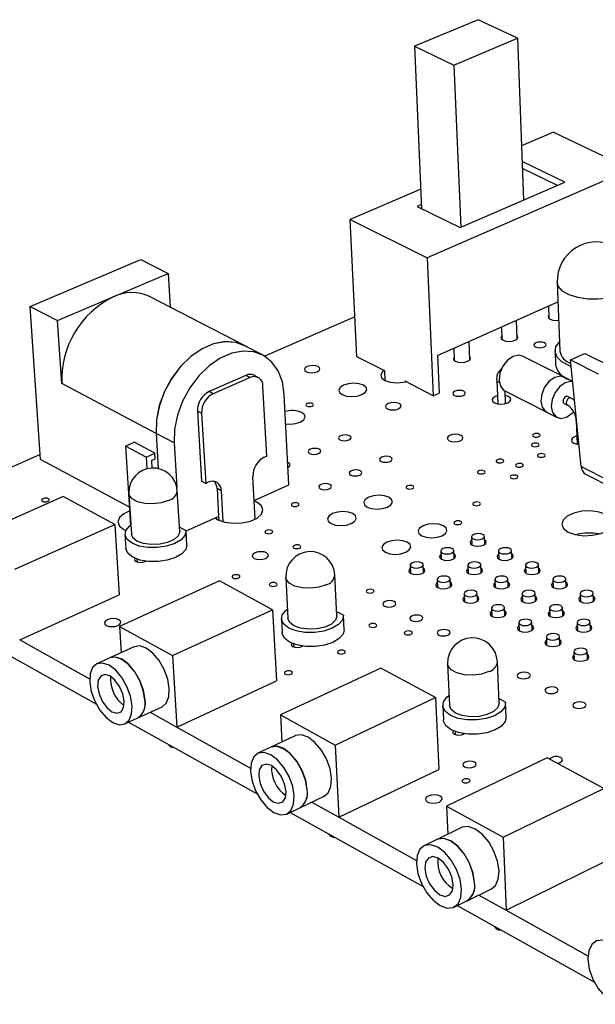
# Model space of a CAD drawing. Extents: x 0 to 200, y 0 to 149.
# Tile 2 of 10: x 70 to 101, y 98 to 149. Entities that reach past the tile are written whole.
import ezdxf

# ---------------------------------------------------------------- set-up
doc = ezdxf.new("R2010")
doc.units = 0
doc.layers.get('0').update_dxf_attribs({"linetype": 'CONTINUOUS'})

msp = doc.modelspace()

# ---------------------------------------------------------------- linework, layer by layer
at = {"color": 7, "linetype": 'CONTINUOUS'}
for p, q in [((94.392, 149.456), (91.051, 148.061)), ((96.463, 148.476), (94.392, 149.456)), ((91.051, 148.061), (93.121, 147.071)), ((91.051, 148.061), (91.426, 139.527)), ((93.121, 147.071), (96.463, 148.476)), ((96.463, 148.476), (96.786, 139.969)), ((93.121, 147.071), (93.477, 138.532)), ((98.362, 143.542), (96.678, 142.819)), ((98.362, 143.542), (102.417, 141.594)), ((98.957, 140.912), (96.709, 142.001)), ((102.417, 141.594), (91.722, 136.935)), ((98.571, 140.744), (96.722, 141.641)), ((93.458, 138.524), (98.957, 140.912)), ((91.381, 140.543), (87.676, 138.951)), ((91.417, 139.741), (91.19, 139.643)), ((91.19, 139.643), (93.458, 138.524)), ((87.676, 138.951), (91.722, 136.935)), ((88.022, 131.743), (87.676, 138.951)), ((70.863, 134.386), (76.666, 136.856)), ((76.666, 136.856), (78.102, 136.119)), ((91.722, 136.935), (92.039, 129.691)), ((75.213, 134.884), (78.102, 136.119)), ((78.102, 136.119), (78.206, 134.346)), ((98.552, 135.65), (98.683, 132.034)), ((72.297, 133.637), (75.213, 134.884)), ((82.111, 132.333), (77.135, 134.898)), ((92.261, 131.808), (98.589, 134.619)), ((71.401, 126.345), (70.863, 134.386)), ((70.863, 134.386), (72.297, 133.637)), ((98.09, 134.397), (98.114, 133.76)), ((72.513, 130.324), (72.297, 133.637)), ((87.922, 133.835), (83.187, 131.762)), ((96.448, 132.686), (96.411, 133.651)), ((95.613, 133.297), (95.638, 132.656)), ((93.956, 131.576), (93.916, 132.543)), ((83.059, 131.835), (82.107, 132.325)), ((93.116, 132.188), (93.143, 131.544)), ((98.437, 132.025), (98.463, 131.305)), ((89.488, 130.994), (88.022, 131.743)), ((92.261, 131.808), (92.347, 129.828)), ((98.96, 130.647), (96.726, 131.771)), ((99.25, 131.578), (100, 131.915)), ((99.25, 131.578), (100.709, 130.847)), ((99.806, 125.973), (99.25, 131.578)), ((100, 131.915), (101.458, 131.186)), ((89.512, 130.481), (89.488, 130.994)), ((82.19, 130.758), (80.255, 129.909)), ((82.408, 130.645), (80.472, 129.795)), ((82.408, 130.645), (82.19, 130.758)), ((82.835, 130.651), (82.617, 130.764)), ((92.039, 129.691), (90.559, 130.447)), ((90.559, 130.447), (90.561, 130.417)), ((95.375, 130.486), (95.423, 129.266)), ((99.363, 130.444), (98.879, 130.688)), ((77.469, 127.704), (72.513, 130.324)), ((80.472, 129.795), (80.255, 129.909)), ((83.287, 126.516), (83.09, 130.189)), ((95.801, 129.94), (98.031, 128.809)), ((95.833, 129.282), (95.807, 129.937)), ((84.452, 125.009), (84.204, 129.755)), ((92.039, 129.691), (92.347, 129.828)), ((99.271, 129.567), (99.1, 129.654)), ((79.65, 128.884), (79.862, 125.2)), ((79.867, 128.77), (79.65, 128.884)), ((98.914, 129.286), (99.085, 129.199)), ((79.867, 128.77), (80.078, 125.084)), ((97.95, 128.85), (98.541, 128.551)), ((99.549, 128.372), (99.593, 127.144)), ((77.469, 127.704), (77.58, 125.862)), ((78.423, 127.206), (77.475, 127.707)), ((77.475, 127.707), (77.586, 125.861)), ((75.869, 127.042), (76.323, 127.242)), ((76.946, 126.469), (75.869, 127.042)), ((75.869, 127.042), (76.127, 122.874)), ((77.4, 126.67), (76.323, 127.242)), ((78.423, 127.206), (78.56, 124.887)), ((71.384, 126.594), (60.992, 122.044)), ((76.067, 123.838), (71.401, 126.345)), ((76.946, 126.469), (77.4, 126.67)), ((76.946, 126.469), (76.984, 125.847)), ((77.224, 126.289), (77.418, 126.375)), ((77.224, 126.289), (77.248, 125.888)), ((77.418, 126.375), (77.4, 126.67)), ((83.159, 126.459), (83.287, 126.516)), ((84.442, 126.162), (84.391, 126.183)), ((99.806, 125.973), (101.256, 125.233)), ((82.681, 123.205), (82.559, 125.442)), ((100.043, 125.57), (101.492, 124.829)), ((80.078, 125.084), (79.862, 125.2)), ((80.078, 125.084), (80.207, 125.142)), ((80.676, 124.811), (80.759, 123.35)), ((80.892, 124.696), (80.676, 124.811)), ((82.628, 124.189), (84.452, 125.009)), ((72.589, 124.386), (67.344, 122.067)), ((75.299, 122.923), (72.589, 124.386)), ((76.044, 124.548), (76.176, 122.412)), ((78.712, 122.56), (78.586, 124.696)), ((80.892, 124.696), (80.984, 123.069)), ((82.772, 124.094), (82.629, 124.158)), ((79.05, 122.582), (80.759, 123.35)), ((80.759, 123.35), (80.77, 123.15)), ((70.05, 120.581), (75.299, 122.923)), ((75.299, 122.923), (75.531, 119.224)), ((79.05, 122.585), (78.7, 122.773)), ((75.838, 122.391), (75.884, 121.657)), ((79.093, 121.851), (79.05, 122.585)), ((94.048, 122.265), (94.065, 121.849)), ((94.738, 121.876), (94.721, 122.292)), ((92.44, 121.523), (92.458, 121.106)), ((93.132, 121.135), (93.115, 121.552)), ((95.465, 121.525), (95.482, 121.107)), ((96.156, 121.134), (96.14, 121.551)), ((76.468, 121.103), (76.478, 120.948)), ((76.9, 120.973), (76.899, 120.999)), ((90.823, 120.778), (90.842, 120.36)), ((91.519, 120.39), (91.5, 120.808)), ((93.856, 120.779), (93.874, 120.361)), ((94.55, 120.389), (94.533, 120.807)), ((96.889, 120.781), (96.905, 120.362)), ((97.582, 120.388), (97.566, 120.806)), ((84.287, 120.141), (84.401, 117.983)), ((86.973, 118.113), (86.865, 120.271)), ((80.803, 119.952), (75.545, 117.561)), ((83.598, 118.443), (80.803, 119.952)), ((92.239, 120.03), (92.258, 119.611)), ((92.936, 119.64), (92.918, 120.059)), ((95.28, 120.032), (95.297, 119.612)), ((95.975, 119.639), (95.958, 120.058)), ((98.321, 120.033), (98.337, 119.613)), ((99.014, 119.638), (98.999, 120.057)), ((70.306, 116.862), (75.531, 119.224)), ((93.663, 119.279), (93.681, 118.858)), ((94.36, 118.886), (94.343, 119.307)), ((96.711, 119.28), (96.728, 118.859)), ((97.408, 118.885), (97.391, 119.306)), ((99.76, 119.281), (99.775, 118.86)), ((100.455, 118.884), (100.44, 119.305)), ((95.094, 118.523), (95.111, 118.101)), ((95.792, 118.129), (95.775, 118.55)), ((98.15, 118.524), (98.166, 118.103)), ((98.847, 118.127), (98.832, 118.549)), ((78.335, 116.027), (83.598, 118.443)), ((83.598, 118.443), (83.799, 114.706)), ((87.315, 118.15), (86.962, 118.339)), ((87.353, 117.388), (87.316, 118.13)), ((75.545, 117.561), (75.632, 116.177)), ((75.545, 117.561), (78.335, 116.027)), ((84.058, 117.964), (84.097, 117.223)), ((96.532, 117.764), (96.548, 117.341)), ((97.232, 117.367), (97.215, 117.79)), ((99.596, 117.765), (99.612, 117.342)), ((100.295, 117.366), (100.28, 117.789)), ((67.795, 117.126), (74.335, 113.474)), ((97.978, 117), (97.994, 116.576)), ((98.678, 116.601), (98.663, 117.026)), ((70.307, 116.862), (73.982, 114.817)), ((76.323, 116.493), (75.046, 115.91)), ((84.698, 116.641), (84.706, 116.485)), ((85.135, 116.508), (85.133, 116.532)), ((78.335, 116.027), (78.56, 112.269)), ((99.431, 116.233), (99.446, 115.808)), ((100.133, 115.832), (100.118, 116.257)), ((75.04, 115.907), (74.365, 115.599)), ((92.787, 115.597), (92.882, 113.416)), ((95.492, 113.526), (95.404, 115.706)), ((89.276, 115.378), (84.005, 112.912)), ((92.16, 113.822), (89.276, 115.378)), ((78.56, 112.269), (83.799, 114.706)), ((86.885, 111.329), (92.16, 113.822)), ((92.16, 113.822), (92.327, 110.045)), ((92.534, 113.4), (92.567, 112.651)), ((95.837, 113.577), (95.483, 113.767)), ((95.87, 112.791), (95.84, 113.54)), ((76.514, 112.754), (77.787, 113.343)), ((77.156, 113.051), (78.56, 112.269)), ((84.005, 112.912), (86.885, 111.329)), ((84.005, 112.912), (84.082, 111.486)), ((75.834, 112.44), (76.507, 112.751)), ((76.027, 112.529), (82.783, 108.756)), ((78.561, 112.27), (82.432, 110.116)), ((84.785, 111.817), (83.505, 111.215)), ((93.184, 112.04), (93.191, 111.883)), ((93.626, 111.902), (93.625, 111.926)), ((86.885, 111.329), (87.077, 107.532)), ((83.499, 111.212), (82.823, 110.894)), ((98.019, 110.659), (92.738, 108.113)), ((100.996, 109.052), (98.019, 110.659)), ((87.077, 107.532), (92.327, 110.045)), ((95.711, 106.478), (100.996, 109.052)), ((85.025, 108.024), (86.302, 108.633)), ((85.653, 108.324), (87.077, 107.532)), ((84.344, 107.7), (85.018, 108.021)), ((84.522, 107.785), (91.503, 103.886)), ((92.738, 108.113), (92.802, 106.642)), ((92.738, 108.113), (95.711, 106.478)), ((87.077, 107.532), (91.154, 105.264)), ((93.519, 106.989), (92.236, 106.368)), ((92.229, 106.364), (91.552, 106.036)), ((95.711, 106.478), (95.867, 102.641)), ((95.867, 102.641), (101.128, 105.236)), ((93.812, 103.143), (95.092, 103.771)), ((93.13, 102.808), (93.806, 103.14)), ((94.425, 103.444), (95.867, 102.641)), ((93.292, 102.887), (100.509, 98.857)), ((95.868, 102.642), (100.162, 100.253))]:
    msp.add_line(p, q, dxfattribs=at)
at = {"color": 8, "linetype": 'CONTINUOUS'}
for points in [[(102.658, 135.78), (102.635, 135.621), (102.476, 135.367), (102.178, 135.139), (101.762, 134.954), (101.26, 134.826), (100.709, 134.763), (100.15, 134.772), (99.625, 134.852), (99.173, 134.996), (98.829, 135.193), (98.616, 135.429), (98.552, 135.65)], [(95.375, 130.486), (95.386, 130.457), (95.426, 130.425), (95.49, 130.404), (95.515, 130.4)], [(98.914, 130.654), (98.72, 130.717), (98.424, 130.654), (98.132, 130.452), (97.889, 130.143), (97.733, 129.773), (97.687, 129.4), (97.759, 129.08), (97.937, 128.862), (97.996, 128.843)], [(99.271, 129.567), (99.231, 129.577), (99.172, 129.565), (99.114, 129.524), (99.065, 129.462), (99.034, 129.388), (99.025, 129.314), (99.039, 129.25), (99.074, 129.206), (99.084, 129.2)], [(99.573, 128.329), (99.561, 128.342), (99.549, 128.372)], [(78.13, 124.188), (77.746, 124.065), (77.31, 124.009), (76.875, 124.028), (76.493, 124.119), (76.21, 124.27), (76.062, 124.464), (76.044, 124.548)], [(86.416, 119.758), (86.03, 119.632), (85.589, 119.574), (85.146, 119.594), (84.756, 119.687), (84.464, 119.843), (84.308, 120.043), (84.287, 120.141)], [(94.962, 115.19), (94.574, 115.059), (94.128, 115), (93.677, 115.02), (93.278, 115.117), (92.977, 115.278), (92.812, 115.484), (92.787, 115.597)]]:
    msp.add_lwpolyline(points, dxfattribs=at)
at = {"color": 7, "linetype": 'CONTINUOUS'}
for points in [[(98.107, 133.933), (98.071, 133.86), (98.095, 133.781), (98.183, 133.713), (98.321, 133.668), (98.489, 133.652), (98.624, 133.662)], [(82.261, 132.246), (82.175, 132.298), (81.664, 132.493), (81.095, 132.536), (80.494, 132.423), (79.886, 132.158), (79.299, 131.754), (78.758, 131.228), (78.289, 130.602), (77.91, 129.905), (77.641, 129.168), (77.491, 128.423), (77.469, 127.704)], [(82.107, 132.325), (81.663, 132.485), (81.096, 132.528), (80.496, 132.416), (79.889, 132.152), (79.303, 131.749), (78.763, 131.224), (78.294, 130.6), (77.916, 129.904), (77.647, 129.168), (77.498, 128.425), (77.475, 127.707)], [(95.631, 132.831), (95.595, 132.759), (95.619, 132.678), (95.706, 132.61), (95.845, 132.565), (96.013, 132.549), (96.185, 132.565), (96.336, 132.61), (96.441, 132.678), (96.484, 132.759), (96.461, 132.839), (96.441, 132.86)], [(97.885, 132.47), (97.784, 132.503), (97.661, 132.514), (97.536, 132.503), (97.427, 132.47), (97.351, 132.42), (97.319, 132.361), (97.336, 132.303), (97.401, 132.253), (97.502, 132.22), (97.624, 132.208), (97.75, 132.22), (97.859, 132.253), (97.935, 132.303), (97.967, 132.361), (97.949, 132.42), (97.885, 132.47)], [(99.285, 131.224), (99.158, 131.274), (98.787, 131.477), (98.543, 131.721), (98.44, 131.989), (98.484, 132.264), (98.665, 132.519)], [(84.204, 129.755), (84.106, 130.414), (83.886, 130.99), (83.555, 131.459), (83.125, 131.799), (82.615, 131.994), (82.048, 132.037), (81.448, 131.923), (80.841, 131.659), (80.254, 131.255), (79.714, 130.728), (79.245, 130.103), (78.866, 129.406), (78.596, 128.669), (78.447, 127.925), (78.423, 127.206)], [(93.136, 131.72), (93.1, 131.648), (93.122, 131.567), (93.21, 131.499), (93.349, 131.453), (93.517, 131.437), (93.691, 131.453), (93.842, 131.499), (93.948, 131.567), (93.992, 131.648), (93.969, 131.729), (93.949, 131.752)], [(96.726, 131.771), (96.527, 131.821), (96.23, 131.759), (95.938, 131.558), (95.696, 131.25), (95.541, 130.882), (95.496, 130.51), (95.568, 130.19), (95.746, 129.972), (95.801, 129.94)], [(85.988, 131.226), (85.863, 131.268), (85.709, 131.283), (85.552, 131.268), (85.413, 131.226), (85.314, 131.164), (85.271, 131.09), (85.29, 131.016), (85.368, 130.953), (85.493, 130.911), (85.647, 130.897), (85.805, 130.911), (85.943, 130.953), (86.042, 131.016), (86.085, 131.09), (86.066, 131.164), (85.988, 131.226)], [(89.45, 131.014), (89.374, 130.952), (89.282, 130.789), (89.325, 130.626), (89.499, 130.488), (89.776, 130.395), (90.115, 130.363), (90.463, 130.395), (90.597, 130.427)], [(99.364, 130.428), (99.272, 130.44), (98.975, 130.376), (98.683, 130.174), (98.44, 129.865), (98.284, 129.495), (98.238, 129.121), (98.309, 128.801), (98.487, 128.583), (98.744, 128.5), (99.04, 128.565), (99.331, 128.767), (99.409, 128.848)], [(88.366, 130.241), (88.14, 130.317), (87.863, 130.343), (87.578, 130.317), (87.328, 130.241), (87.151, 130.127), (87.074, 129.993), (87.109, 129.859), (87.25, 129.746), (87.477, 129.67), (87.755, 129.643), (88.04, 129.67), (88.291, 129.746), (88.467, 129.859), (88.544, 129.993), (88.508, 130.127), (88.366, 130.241)], [(93.639, 129.927), (93.537, 129.961), (93.414, 129.973), (93.287, 129.961), (93.177, 129.927), (93.099, 129.876), (93.066, 129.817), (93.083, 129.757), (93.147, 129.707), (93.248, 129.673), (93.372, 129.661), (93.499, 129.673), (93.609, 129.707), (93.687, 129.757), (93.72, 129.817), (93.703, 129.876), (93.639, 129.927)], [(95.406, 129.691), (95.294, 129.652), (95.178, 129.576), (95.129, 129.486), (95.155, 129.397), (95.251, 129.321), (95.404, 129.27), (95.59, 129.252), (95.78, 129.27), (95.946, 129.321), (96.062, 129.397), (96.11, 129.486), (96.084, 129.576), (95.987, 129.652), (95.987, 129.652)], [(95.987, 129.652), (95.835, 129.703), (95.816, 129.706)], [(99.1, 129.654), (99.06, 129.664), (99.001, 129.651), (98.943, 129.61), (98.894, 129.549), (98.863, 129.475), (98.854, 129.4), (98.868, 129.336), (98.903, 129.292), (98.914, 129.286)], [(99.464, 129.424), (99.404, 129.484), (99.271, 129.567)], [(85.696, 129.278), (85.635, 129.298), (85.56, 129.306), (85.482, 129.298), (85.415, 129.278), (85.366, 129.247), (85.345, 129.211), (85.355, 129.174), (85.393, 129.143), (85.454, 129.123), (85.529, 129.115), (85.606, 129.123), (85.674, 129.143), (85.722, 129.174), (85.743, 129.211), (85.734, 129.247), (85.696, 129.278)], [(90.245, 129.276), (90.118, 129.319), (89.964, 129.334), (89.805, 129.319), (89.666, 129.276), (89.568, 129.213), (89.526, 129.138), (89.546, 129.063), (89.625, 129), (89.752, 128.957), (89.906, 128.942), (90.065, 128.957), (90.204, 129), (90.302, 129.063), (90.345, 129.138), (90.324, 129.213), (90.245, 129.276)], [(84.284, 128.219), (84.51, 128.201), (84.798, 128.228), (85.05, 128.305), (85.229, 128.42), (85.307, 128.555), (85.273, 128.691), (85.132, 128.805)], [(87.635, 127.59), (87.534, 127.625), (87.409, 127.637), (87.282, 127.625), (87.169, 127.59), (87.09, 127.539), (87.055, 127.479), (87.071, 127.418), (87.134, 127.366), (87.236, 127.332), (87.36, 127.32), (87.488, 127.332), (87.601, 127.366), (87.68, 127.418), (87.714, 127.479), (87.699, 127.539), (87.635, 127.59)], [(87.635, 127.59), (87.534, 127.625), (87.409, 127.637), (87.282, 127.625), (87.169, 127.59), (87.09, 127.539), (87.055, 127.479), (87.071, 127.418), (87.134, 127.366), (87.236, 127.332), (87.36, 127.32), (87.488, 127.332), (87.601, 127.366), (87.68, 127.418), (87.714, 127.479), (87.699, 127.539), (87.635, 127.59)], [(93.495, 127.607), (93.367, 127.65), (93.212, 127.665), (93.052, 127.65), (92.913, 127.607), (92.815, 127.543), (92.773, 127.467), (92.794, 127.391), (92.875, 127.327), (93.003, 127.284), (93.159, 127.269), (93.318, 127.284), (93.458, 127.327), (93.556, 127.391), (93.597, 127.467), (93.576, 127.543), (93.495, 127.607)], [(97.604, 127.675), (97.542, 127.696), (97.466, 127.703), (97.388, 127.696), (97.321, 127.675), (97.274, 127.644), (97.254, 127.607), (97.265, 127.57), (97.305, 127.539), (97.367, 127.518), (97.443, 127.511), (97.52, 127.518), (97.588, 127.539), (97.635, 127.57), (97.654, 127.607), (97.644, 127.644), (97.604, 127.675)], [(99.578, 127.575), (99.461, 127.535), (99.345, 127.457), (99.297, 127.366), (99.324, 127.275), (99.423, 127.198), (99.578, 127.147), (99.691, 127.131)], [(86.043, 126.878), (85.941, 126.912), (85.817, 126.924), (85.688, 126.912), (85.576, 126.878), (85.496, 126.826), (85.461, 126.765), (85.476, 126.704), (85.54, 126.653), (85.641, 126.618), (85.766, 126.606), (85.894, 126.618), (86.007, 126.653), (86.087, 126.704), (86.122, 126.765), (86.106, 126.826), (86.043, 126.878)], [(86.043, 126.878), (85.941, 126.912), (85.817, 126.924), (85.688, 126.912), (85.576, 126.878), (85.496, 126.826), (85.461, 126.765), (85.476, 126.704), (85.54, 126.653), (85.641, 126.618), (85.766, 126.606), (85.894, 126.618), (86.007, 126.653), (86.087, 126.704), (86.122, 126.765), (86.106, 126.826), (86.043, 126.878)], [(97.544, 127.171), (97.481, 127.192), (97.406, 127.199), (97.328, 127.192), (97.261, 127.171), (97.213, 127.14), (97.194, 127.103), (97.205, 127.066), (97.244, 127.034), (97.307, 127.014), (97.383, 127.006), (97.46, 127.014), (97.528, 127.034), (97.575, 127.066), (97.595, 127.103), (97.584, 127.14), (97.544, 127.171)], [(89.8, 126.467), (89.698, 126.501), (89.573, 126.513), (89.445, 126.501), (89.333, 126.467), (89.253, 126.415), (89.219, 126.354), (89.235, 126.293), (89.299, 126.241), (89.402, 126.206), (89.527, 126.194), (89.655, 126.206), (89.768, 126.241), (89.847, 126.293), (89.881, 126.354), (89.865, 126.415), (89.8, 126.467)], [(89.8, 126.467), (89.698, 126.501), (89.573, 126.513), (89.445, 126.501), (89.333, 126.467), (89.253, 126.415), (89.219, 126.354), (89.235, 126.293), (89.299, 126.241), (89.402, 126.206), (89.527, 126.194), (89.655, 126.206), (89.768, 126.241), (89.847, 126.293), (89.881, 126.354), (89.865, 126.415), (89.8, 126.467)], [(95.689, 126.326), (95.626, 126.347), (95.55, 126.355), (95.473, 126.347), (95.405, 126.326), (95.357, 126.295), (95.337, 126.258), (95.348, 126.221), (95.387, 126.189), (95.45, 126.168), (95.526, 126.161), (95.604, 126.168), (95.672, 126.189), (95.719, 126.221), (95.739, 126.258), (95.729, 126.295), (95.689, 126.326)], [(97.859, 126.623), (97.796, 126.644), (97.72, 126.651), (97.642, 126.644), (97.575, 126.623), (97.527, 126.591), (97.508, 126.554), (97.519, 126.517), (97.558, 126.486), (97.621, 126.465), (97.697, 126.457), (97.775, 126.465), (97.843, 126.486), (97.89, 126.517), (97.909, 126.554), (97.898, 126.591), (97.859, 126.623)], [(84.404, 125.935), (84.405, 125.935), (84.485, 125.987), (84.521, 126.049), (84.506, 126.11), (84.442, 126.162)], [(84.404, 125.935), (84.405, 125.935), (84.485, 125.987), (84.521, 126.049), (84.506, 126.11), (84.442, 126.162)], [(88.207, 125.748), (88.105, 125.783), (87.98, 125.795), (87.851, 125.783), (87.738, 125.748), (87.658, 125.696), (87.624, 125.635), (87.64, 125.573), (87.704, 125.521), (87.806, 125.487), (87.931, 125.474), (88.06, 125.487), (88.173, 125.521), (88.253, 125.573), (88.287, 125.635), (88.271, 125.696), (88.207, 125.748)], [(88.207, 125.748), (88.105, 125.783), (87.98, 125.795), (87.851, 125.783), (87.738, 125.748), (87.658, 125.696), (87.624, 125.635), (87.64, 125.573), (87.704, 125.521), (87.806, 125.487), (87.931, 125.474), (88.06, 125.487), (88.173, 125.521), (88.253, 125.573), (88.287, 125.635), (88.271, 125.696), (88.207, 125.748)], [(94.708, 125.746), (94.645, 125.767), (94.569, 125.775), (94.491, 125.767), (94.423, 125.746), (94.376, 125.715), (94.355, 125.677), (94.366, 125.64), (94.405, 125.609), (94.468, 125.587), (94.544, 125.58), (94.622, 125.587), (94.69, 125.609), (94.738, 125.64), (94.758, 125.677), (94.748, 125.715), (94.708, 125.746)], [(96.714, 126.1), (96.652, 126.121), (96.576, 126.129), (96.498, 126.121), (96.43, 126.1), (96.382, 126.069), (96.363, 126.032), (96.373, 125.994), (96.413, 125.963), (96.476, 125.942), (96.552, 125.934), (96.63, 125.942), (96.698, 125.963), (96.745, 125.994), (96.765, 126.032), (96.754, 126.069), (96.714, 126.1)], [(96.435, 125.491), (96.372, 125.512), (96.296, 125.52), (96.218, 125.512), (96.15, 125.491), (96.102, 125.459), (96.083, 125.422), (96.093, 125.385), (96.133, 125.353), (96.196, 125.332), (96.272, 125.324), (96.35, 125.332), (96.418, 125.353), (96.466, 125.385), (96.486, 125.422), (96.475, 125.459), (96.435, 125.491)], [(86.606, 125.026), (86.503, 125.061), (86.378, 125.074), (86.249, 125.061), (86.136, 125.026), (86.055, 124.974), (86.02, 124.912), (86.036, 124.851), (86.1, 124.798), (86.202, 124.763), (86.328, 124.751), (86.457, 124.763), (86.57, 124.798), (86.65, 124.851), (86.685, 124.912), (86.67, 124.974), (86.606, 125.026)], [(86.606, 125.026), (86.503, 125.061), (86.378, 125.074), (86.249, 125.061), (86.136, 125.026), (86.055, 124.974), (86.02, 124.912), (86.036, 124.851), (86.1, 124.798), (86.202, 124.763), (86.328, 124.751), (86.457, 124.763), (86.57, 124.798), (86.65, 124.851), (86.685, 124.912), (86.67, 124.974), (86.606, 125.026)], [(90.962, 124.95), (90.9, 124.972), (90.824, 124.979), (90.745, 124.972), (90.677, 124.95), (90.628, 124.919), (90.608, 124.881), (90.618, 124.844), (90.657, 124.812), (90.72, 124.79), (90.796, 124.783), (90.874, 124.79), (90.943, 124.812), (90.991, 124.844), (91.012, 124.881), (91.002, 124.919), (90.962, 124.95)], [(71.818, 124.279), (71.757, 124.3), (71.681, 124.308), (71.602, 124.3), (71.532, 124.279), (71.481, 124.247), (71.458, 124.209), (71.466, 124.172), (71.503, 124.14), (71.564, 124.118), (71.64, 124.111), (71.719, 124.118), (71.789, 124.14), (71.84, 124.172), (71.863, 124.209), (71.855, 124.247), (71.818, 124.279)], [(89.704, 124.352), (89.473, 124.431), (89.19, 124.459), (88.899, 124.431), (88.644, 124.352), (88.464, 124.234), (88.386, 124.094), (88.422, 123.955), (88.567, 123.836), (88.799, 123.757), (89.083, 123.729), (89.374, 123.757), (89.629, 123.836), (89.809, 123.955), (89.887, 124.094), (89.85, 124.234), (89.704, 124.352)], [(80.579, 123.269), (80.724, 123.174), (81.082, 123.043), (81.521, 122.985), (81.988, 123.004), (82.425, 123.1), (82.781, 123.261), (83.012, 123.466), (83.09, 123.691), (83.007, 123.909), (82.772, 124.094), (82.772, 124.094)], [(84.938, 124.035), (84.875, 124.056), (84.799, 124.064), (84.72, 124.056), (84.651, 124.035), (84.602, 124.003), (84.58, 123.965), (84.59, 123.928), (84.628, 123.896), (84.691, 123.874), (84.767, 123.867), (84.846, 123.874), (84.915, 123.896), (84.964, 123.928), (84.986, 123.965), (84.976, 124.003), (84.938, 124.035)], [(94.465, 124.078), (94.402, 124.1), (94.325, 124.107), (94.247, 124.1), (94.178, 124.078), (94.13, 124.046), (94.11, 124.008), (94.12, 123.971), (94.16, 123.939), (94.223, 123.917), (94.3, 123.91), (94.378, 123.917), (94.447, 123.939), (94.495, 123.971), (94.515, 124.008), (94.505, 124.046), (94.465, 124.078)], [(76.101, 123.635), (75.785, 123.49), (75.549, 123.284), (75.465, 123.059), (75.543, 122.839), (75.774, 122.653), (75.904, 122.593)], [(87.807, 123.491), (87.575, 123.57), (87.292, 123.598), (87, 123.57), (86.744, 123.491), (86.563, 123.372), (86.483, 123.232), (86.519, 123.091), (86.664, 122.972), (86.896, 122.892), (87.18, 122.864), (87.472, 122.892), (87.729, 122.972), (87.91, 123.091), (87.988, 123.232), (87.952, 123.372), (87.807, 123.491)], [(101.123, 123.448), (100.757, 123.578), (100.315, 123.636), (99.85, 123.616), (99.419, 123.521), (99.073, 123.361), (98.854, 123.155), (98.788, 122.929), (98.883, 122.709), (99.129, 122.523), (99.497, 122.392), (99.94, 122.333), (100.407, 122.353), (100.839, 122.449), (101.185, 122.61), (101.404, 122.817), (101.468, 123.043), (101.37, 123.262), (101.123, 123.448)], [(79.05, 122.585), (78.991, 122.343), (78.784, 122.115), (78.449, 121.922), (78.018, 121.783), (77.531, 121.711), (77.036, 121.714), (76.58, 121.79), (76.207, 121.933), (75.953, 122.129), (75.841, 122.359), (75.883, 122.601), (76.073, 122.832), (76.147, 122.888)], [(92.566, 122.856), (92.332, 122.936), (92.048, 122.964), (91.756, 122.936), (91.5, 122.856), (91.32, 122.736), (91.243, 122.595), (91.281, 122.454), (91.428, 122.334), (91.662, 122.254), (91.947, 122.226), (92.24, 122.254), (92.496, 122.334), (92.675, 122.454), (92.752, 122.595), (92.713, 122.736), (92.566, 122.856)], [(93.48, 123.085), (93.417, 123.107), (93.34, 123.114), (93.261, 123.107), (93.192, 123.085), (93.144, 123.053), (93.123, 123.015), (93.134, 122.977), (93.174, 122.945), (93.237, 122.923), (93.314, 122.916), (93.392, 122.923), (93.461, 122.945), (93.51, 122.977), (93.53, 123.015), (93.52, 123.053), (93.48, 123.085)], [(78.712, 122.56), (78.713, 122.542), (78.636, 122.328), (78.414, 122.133), (78.076, 121.981), (77.661, 121.89), (77.219, 121.871), (76.805, 121.927), (76.468, 122.05), (76.25, 122.226), (76.176, 122.412)], [(83.552, 122.608), (83.489, 122.629), (83.413, 122.637), (83.333, 122.629), (83.264, 122.608), (83.214, 122.575), (83.192, 122.537), (83.201, 122.499), (83.24, 122.467), (83.303, 122.445), (83.379, 122.438), (83.459, 122.445), (83.528, 122.467), (83.578, 122.499), (83.6, 122.537), (83.59, 122.575), (83.552, 122.608)], [(94.637, 122.395), (94.532, 122.43), (94.405, 122.443), (94.275, 122.43), (94.162, 122.395), (94.082, 122.341), (94.048, 122.278), (94.066, 122.215), (94.132, 122.162), (94.236, 122.126), (94.363, 122.114), (94.494, 122.126), (94.607, 122.162), (94.687, 122.215), (94.72, 122.278), (94.703, 122.341), (94.637, 122.395)], [(79.093, 121.851), (79.034, 121.609), (78.828, 121.38), (78.493, 121.187), (78.062, 121.048), (77.576, 120.976), (77.081, 120.978), (76.625, 121.055), (76.253, 121.198), (75.999, 121.395), (75.887, 121.625), (75.884, 121.657)], [(85.026, 121.823), (84.963, 121.845), (84.886, 121.853), (84.807, 121.845), (84.737, 121.823), (84.688, 121.791), (84.666, 121.752), (84.675, 121.714), (84.714, 121.682), (84.777, 121.66), (84.854, 121.652), (84.934, 121.66), (85.003, 121.682), (85.053, 121.714), (85.074, 121.752), (85.065, 121.791), (85.026, 121.823)], [(90.667, 121.985), (90.434, 122.066), (90.148, 122.094), (89.855, 122.066), (89.599, 121.985), (89.417, 121.865), (89.339, 121.723), (89.376, 121.581), (89.523, 121.461), (89.757, 121.38), (90.043, 121.352), (90.337, 121.38), (90.594, 121.461), (90.775, 121.581), (90.852, 121.723), (90.814, 121.865), (90.667, 121.985)], [(93.031, 121.655), (92.926, 121.69), (92.799, 121.703), (92.669, 121.69), (92.554, 121.655), (92.474, 121.601), (92.44, 121.538), (92.457, 121.474), (92.523, 121.421), (92.628, 121.385), (92.755, 121.372), (92.886, 121.385), (93, 121.421), (93.08, 121.474), (93.114, 121.538), (93.097, 121.601), (93.031, 121.655)], [(94.055, 122.095), (94.019, 122.064), (93.977, 121.985), (93.998, 121.907), (94.081, 121.84), (94.211, 121.795), (94.37, 121.78), (94.533, 121.795), (94.675, 121.84), (94.774, 121.907), (94.816, 121.985), (94.794, 122.064), (94.728, 122.122)], [(96.055, 121.655), (95.95, 121.69), (95.823, 121.703), (95.692, 121.69), (95.578, 121.655), (95.499, 121.601), (95.465, 121.538), (95.483, 121.474), (95.55, 121.421), (95.655, 121.385), (95.782, 121.372), (95.912, 121.385), (96.026, 121.421), (96.106, 121.474), (96.139, 121.538), (96.121, 121.601), (96.055, 121.655)], [(76.375, 121.146), (76.344, 121.089), (76.358, 121.026), (76.421, 120.972), (76.523, 120.936), (76.65, 120.923), (76.781, 120.936), (76.897, 120.972), (76.947, 120.999)], [(83.272, 121.431), (83.143, 121.476), (82.985, 121.492), (82.821, 121.476), (82.677, 121.431), (82.575, 121.364), (82.529, 121.285), (82.548, 121.206), (82.628, 121.139), (82.757, 121.094), (82.916, 121.078), (83.079, 121.094), (83.223, 121.139), (83.326, 121.206), (83.371, 121.285), (83.352, 121.364), (83.272, 121.431)], [(92.447, 121.354), (92.411, 121.323), (92.369, 121.244), (92.39, 121.165), (92.473, 121.098), (92.603, 121.053), (92.762, 121.037), (92.926, 121.053), (93.068, 121.098), (93.168, 121.165), (93.211, 121.244), (93.189, 121.323), (93.122, 121.382)], [(95.472, 121.355), (95.435, 121.323), (95.393, 121.244), (95.415, 121.165), (95.498, 121.098), (95.629, 121.053), (95.789, 121.037), (95.952, 121.053), (96.094, 121.098), (96.193, 121.165), (96.235, 121.244), (96.212, 121.323), (96.146, 121.381)], [(90.831, 120.609), (90.796, 120.579), (90.753, 120.499), (90.774, 120.42), (90.856, 120.352), (90.987, 120.307), (91.146, 120.291), (91.31, 120.307), (91.453, 120.352), (91.554, 120.42), (91.597, 120.499), (91.576, 120.579), (91.508, 120.638)], [(91.417, 120.911), (91.312, 120.947), (91.185, 120.959), (91.054, 120.947), (90.939, 120.911), (90.858, 120.857), (90.824, 120.793), (90.841, 120.73), (90.906, 120.676), (91.011, 120.64), (91.139, 120.627), (91.27, 120.64), (91.384, 120.676), (91.465, 120.73), (91.499, 120.793), (91.482, 120.857), (91.417, 120.911)], [(93.863, 120.61), (93.827, 120.579), (93.785, 120.499), (93.807, 120.42), (93.889, 120.352), (94.021, 120.307), (94.18, 120.291), (94.344, 120.307), (94.487, 120.352), (94.587, 120.42), (94.629, 120.499), (94.607, 120.579), (94.54, 120.637)], [(94.448, 120.911), (94.343, 120.947), (94.216, 120.959), (94.085, 120.947), (93.971, 120.911), (93.891, 120.857), (93.857, 120.793), (93.874, 120.73), (93.941, 120.676), (94.046, 120.64), (94.173, 120.627), (94.304, 120.64), (94.418, 120.676), (94.499, 120.73), (94.532, 120.793), (94.515, 120.857), (94.448, 120.911)], [(96.896, 120.611), (96.858, 120.579), (96.817, 120.499), (96.839, 120.42), (96.923, 120.352), (97.055, 120.307), (97.214, 120.291), (97.378, 120.307), (97.52, 120.352), (97.619, 120.42), (97.661, 120.499), (97.638, 120.579), (97.572, 120.636)], [(97.48, 120.911), (97.375, 120.947), (97.247, 120.959), (97.116, 120.947), (97.003, 120.911), (96.923, 120.857), (96.89, 120.793), (96.908, 120.73), (96.975, 120.676), (97.08, 120.64), (97.208, 120.627), (97.339, 120.64), (97.453, 120.676), (97.532, 120.73), (97.565, 120.793), (97.547, 120.857), (97.48, 120.911)], [(81.828, 120.253), (81.766, 120.275), (81.688, 120.283), (81.608, 120.275), (81.538, 120.253), (81.488, 120.22), (81.466, 120.181), (81.475, 120.143), (81.514, 120.11), (81.576, 120.088), (81.654, 120.08), (81.734, 120.088), (81.804, 120.11), (81.854, 120.143), (81.876, 120.181), (81.867, 120.22), (81.828, 120.253)], [(92.834, 120.163), (92.729, 120.199), (92.601, 120.212), (92.47, 120.199), (92.355, 120.163), (92.274, 120.109), (92.24, 120.045), (92.257, 119.981), (92.323, 119.927), (92.428, 119.891), (92.556, 119.878), (92.688, 119.891), (92.802, 119.927), (92.883, 119.981), (92.917, 120.045), (92.9, 120.109), (92.834, 120.163)], [(95.873, 120.163), (95.768, 120.199), (95.64, 120.212), (95.509, 120.199), (95.394, 120.163), (95.314, 120.109), (95.281, 120.045), (95.299, 119.981), (95.365, 119.927), (95.471, 119.891), (95.599, 119.878), (95.73, 119.891), (95.844, 119.927), (95.924, 119.981), (95.958, 120.045), (95.94, 120.109), (95.873, 120.163)], [(98.913, 120.163), (98.807, 120.199), (98.679, 120.212), (98.548, 120.199), (98.434, 120.163), (98.355, 120.109), (98.321, 120.045), (98.34, 119.981), (98.407, 119.927), (98.513, 119.891), (98.641, 119.878), (98.772, 119.891), (98.886, 119.927), (98.966, 119.981), (98.999, 120.045), (98.98, 120.109), (98.913, 120.163)], [(83.782, 119.843), (83.719, 119.865), (83.642, 119.873), (83.562, 119.865), (83.491, 119.843), (83.441, 119.81), (83.419, 119.771), (83.429, 119.732), (83.468, 119.7), (83.531, 119.678), (83.608, 119.67), (83.688, 119.678), (83.759, 119.7), (83.809, 119.732), (83.831, 119.771), (83.821, 119.81), (83.782, 119.843)], [(92.247, 119.861), (92.211, 119.831), (92.168, 119.751), (92.19, 119.671), (92.272, 119.603), (92.404, 119.557), (92.564, 119.542), (92.728, 119.557), (92.871, 119.603), (92.972, 119.671), (93.014, 119.751), (92.993, 119.831), (92.925, 119.89)], [(95.287, 119.862), (95.25, 119.831), (95.208, 119.751), (95.23, 119.671), (95.314, 119.603), (95.445, 119.557), (95.606, 119.542), (95.77, 119.557), (95.912, 119.603), (96.012, 119.671), (96.054, 119.751), (96.032, 119.831), (95.965, 119.889)], [(98.327, 119.863), (98.289, 119.831), (98.248, 119.751), (98.271, 119.671), (98.355, 119.603), (98.487, 119.557), (98.648, 119.542), (98.811, 119.557), (98.954, 119.603), (99.053, 119.671), (99.094, 119.751), (99.071, 119.831), (99.005, 119.888)], [(88.875, 119.488), (88.811, 119.51), (88.734, 119.518), (88.654, 119.51), (88.584, 119.488), (88.534, 119.455), (88.513, 119.416), (88.523, 119.377), (88.563, 119.344), (88.626, 119.322), (88.704, 119.314), (88.784, 119.322), (88.854, 119.344), (88.903, 119.377), (88.925, 119.416), (88.915, 119.455), (88.875, 119.488)], [(93.67, 119.109), (93.634, 119.078), (93.591, 118.998), (93.613, 118.918), (93.696, 118.849), (93.828, 118.804), (93.988, 118.788), (94.153, 118.804), (94.296, 118.849), (94.397, 118.918), (94.439, 118.998), (94.417, 119.078), (94.35, 119.138)], [(94.258, 119.412), (94.152, 119.448), (94.024, 119.461), (93.893, 119.448), (93.778, 119.412), (93.697, 119.357), (93.663, 119.293), (93.681, 119.229), (93.748, 119.174), (93.853, 119.138), (93.981, 119.125), (94.113, 119.138), (94.228, 119.174), (94.308, 119.229), (94.342, 119.293), (94.325, 119.357), (94.258, 119.412)], [(96.718, 119.111), (96.68, 119.078), (96.639, 118.998), (96.661, 118.918), (96.745, 118.849), (96.878, 118.804), (97.038, 118.788), (97.203, 118.804), (97.346, 118.849), (97.445, 118.918), (97.487, 118.998), (97.464, 119.078), (97.398, 119.136)], [(97.305, 119.412), (97.2, 119.448), (97.071, 119.461), (96.94, 119.448), (96.825, 119.412), (96.745, 119.357), (96.712, 119.293), (96.73, 119.229), (96.797, 119.174), (96.903, 119.138), (97.032, 119.125), (97.163, 119.138), (97.278, 119.174), (97.358, 119.229), (97.391, 119.293), (97.373, 119.357), (97.305, 119.412)], [(99.766, 119.112), (99.727, 119.078), (99.686, 118.998), (99.71, 118.918), (99.794, 118.849), (99.927, 118.804), (100.088, 118.788), (100.252, 118.804), (100.395, 118.849), (100.494, 118.918), (100.535, 118.998), (100.511, 119.078), (100.446, 119.135)], [(100.353, 119.412), (100.247, 119.448), (100.118, 119.461), (99.987, 119.448), (99.873, 119.412), (99.793, 119.357), (99.761, 119.293), (99.78, 119.229), (99.847, 119.174), (99.954, 119.138), (100.082, 119.125), (100.214, 119.138), (100.328, 119.174), (100.407, 119.229), (100.44, 119.293), (100.421, 119.357), (100.353, 119.412)], [(89.984, 118.87), (89.879, 118.907), (89.751, 118.92), (89.619, 118.907), (89.503, 118.87), (89.422, 118.816), (89.387, 118.751), (89.404, 118.687), (89.469, 118.632), (89.574, 118.596), (89.703, 118.583), (89.835, 118.596), (89.95, 118.632), (90.031, 118.687), (90.066, 118.751), (90.05, 118.816), (89.984, 118.87)], [(95.69, 118.656), (95.584, 118.693), (95.455, 118.706), (95.323, 118.693), (95.209, 118.656), (95.128, 118.602), (95.094, 118.537), (95.112, 118.472), (95.179, 118.418), (95.285, 118.381), (95.414, 118.368), (95.546, 118.381), (95.661, 118.418), (95.741, 118.472), (95.775, 118.537), (95.757, 118.602), (95.69, 118.656)], [(98.745, 118.656), (98.639, 118.693), (98.51, 118.706), (98.378, 118.693), (98.264, 118.656), (98.184, 118.602), (98.151, 118.537), (98.169, 118.472), (98.237, 118.418), (98.343, 118.381), (98.472, 118.368), (98.604, 118.381), (98.718, 118.418), (98.798, 118.472), (98.831, 118.537), (98.813, 118.602), (98.745, 118.656)], [(87.315, 118.15), (87.262, 117.901), (87.059, 117.666), (86.724, 117.466), (86.29, 117.323), (85.798, 117.249), (85.295, 117.252), (84.83, 117.33), (84.447, 117.478), (84.183, 117.68), (84.063, 117.917), (84.098, 118.166), (84.285, 118.404), (84.375, 118.475)], [(86.973, 118.113), (86.974, 118.105), (86.901, 117.885), (86.682, 117.684), (86.343, 117.527), (85.924, 117.433), (85.476, 117.414), (85.054, 117.471), (84.709, 117.599), (84.482, 117.78), (84.401, 117.983)], [(91.405, 118.113), (91.3, 118.15), (91.171, 118.163), (91.039, 118.15), (90.924, 118.113), (90.842, 118.058), (90.807, 117.993), (90.824, 117.929), (90.891, 117.874), (90.996, 117.837), (91.125, 117.824), (91.257, 117.837), (91.372, 117.874), (91.454, 117.929), (91.489, 117.993), (91.471, 118.058), (91.405, 118.113)], [(95.1, 118.354), (95.064, 118.322), (95.021, 118.242), (95.044, 118.161), (95.127, 118.092), (95.26, 118.046), (95.421, 118.03), (95.585, 118.046), (95.729, 118.092), (95.83, 118.161), (95.872, 118.242), (95.849, 118.322), (95.782, 118.381)], [(98.157, 118.355), (98.118, 118.322), (98.077, 118.242), (98.1, 118.161), (98.184, 118.092), (98.317, 118.046), (98.478, 118.03), (98.643, 118.046), (98.786, 118.092), (98.886, 118.161), (98.927, 118.242), (98.904, 118.322), (98.838, 118.38)], [(75.523, 117.913), (75.394, 117.959), (75.234, 117.975), (75.068, 117.959), (74.921, 117.913), (74.815, 117.844), (74.767, 117.763), (74.784, 117.682), (74.863, 117.613), (74.993, 117.567), (75.153, 117.551), (75.319, 117.567), (75.466, 117.613), (75.571, 117.682), (75.619, 117.763), (75.602, 117.844), (75.523, 117.913)], [(89.017, 117.688), (88.953, 117.711), (88.875, 117.718), (88.794, 117.711), (88.724, 117.688), (88.674, 117.655), (88.653, 117.615), (88.663, 117.576), (88.703, 117.542), (88.767, 117.52), (88.845, 117.512), (88.925, 117.52), (88.996, 117.542), (89.046, 117.576), (89.067, 117.615), (89.057, 117.655), (89.017, 117.688)], [(96.538, 117.595), (96.501, 117.562), (96.459, 117.481), (96.482, 117.4), (96.566, 117.331), (96.699, 117.285), (96.86, 117.269), (97.025, 117.285), (97.169, 117.331), (97.27, 117.4), (97.312, 117.481), (97.288, 117.562), (97.222, 117.621)], [(97.129, 117.897), (97.023, 117.934), (96.894, 117.947), (96.761, 117.934), (96.646, 117.897), (96.566, 117.842), (96.532, 117.777), (96.551, 117.712), (96.618, 117.657), (96.725, 117.62), (96.854, 117.607), (96.986, 117.62), (97.101, 117.657), (97.181, 117.712), (97.215, 117.777), (97.196, 117.842), (97.129, 117.897)], [(99.602, 117.596), (99.563, 117.562), (99.522, 117.481), (99.546, 117.4), (99.631, 117.331), (99.764, 117.285), (99.926, 117.269), (100.091, 117.285), (100.234, 117.331), (100.334, 117.4), (100.375, 117.481), (100.351, 117.562), (100.286, 117.62)], [(100.192, 117.897), (100.085, 117.934), (99.956, 117.947), (99.824, 117.934), (99.71, 117.897), (99.63, 117.842), (99.597, 117.777), (99.616, 117.712), (99.684, 117.657), (99.791, 117.62), (99.92, 117.607), (100.052, 117.62), (100.167, 117.657), (100.246, 117.712), (100.279, 117.777), (100.26, 117.842), (100.192, 117.897)], [(87.353, 117.388), (87.299, 117.159), (87.096, 116.923), (86.761, 116.724), (86.328, 116.58), (85.836, 116.506), (85.334, 116.509), (84.869, 116.588), (84.486, 116.735), (84.223, 116.938), (84.103, 117.175), (84.097, 117.223)], [(90.879, 117.296), (90.815, 117.318), (90.737, 117.326), (90.656, 117.318), (90.586, 117.296), (90.536, 117.262), (90.515, 117.223), (90.525, 117.183), (90.566, 117.15), (90.63, 117.127), (90.708, 117.119), (90.789, 117.127), (90.859, 117.15), (90.909, 117.183), (90.93, 117.223), (90.92, 117.262), (90.879, 117.296)], [(92.834, 117.352), (92.728, 117.389), (92.599, 117.402), (92.467, 117.389), (92.351, 117.352), (92.27, 117.297), (92.235, 117.232), (92.253, 117.167), (92.319, 117.111), (92.425, 117.074), (92.554, 117.062), (92.687, 117.074), (92.802, 117.111), (92.884, 117.167), (92.918, 117.232), (92.901, 117.297), (92.834, 117.352)], [(98.576, 117.134), (98.469, 117.171), (98.339, 117.184), (98.207, 117.171), (98.092, 117.134), (98.012, 117.078), (97.978, 117.013), (97.997, 116.948), (98.065, 116.892), (98.172, 116.855), (98.301, 116.842), (98.434, 116.855), (98.549, 116.892), (98.629, 116.948), (98.662, 117.013), (98.644, 117.078), (98.576, 117.134)], [(77.787, 113.343), (78.008, 113.535), (78.142, 113.865), (78.168, 114.299), (78.086, 114.794), (77.901, 115.301), (77.634, 115.77), (77.309, 116.156), (76.96, 116.419), (76.62, 116.535), (76.323, 116.493)], [(84.599, 116.685), (84.571, 116.629), (84.587, 116.564), (84.652, 116.508), (84.757, 116.471), (84.886, 116.458), (85.019, 116.471), (85.136, 116.508), (85.178, 116.531)], [(97.984, 116.831), (97.946, 116.798), (97.904, 116.717), (97.927, 116.635), (98.012, 116.566), (98.145, 116.519), (98.307, 116.503), (98.473, 116.519), (98.617, 116.566), (98.717, 116.635), (98.759, 116.717), (98.735, 116.798), (98.669, 116.857)], [(76.886, 113.707), (76.802, 114.203), (76.618, 114.711), (76.35, 115.181), (76.025, 115.568), (75.675, 115.832), (75.336, 115.949), (75.04, 115.907)], [(76.893, 113.71), (76.809, 114.206), (76.624, 114.714), (76.356, 115.184), (76.032, 115.571), (75.682, 115.835), (75.342, 115.952), (75.046, 115.91)], [(87.365, 116.287), (87.301, 116.31), (87.223, 116.318), (87.142, 116.31), (87.071, 116.287), (87.021, 116.254), (86.999, 116.214), (87.009, 116.174), (87.049, 116.14), (87.113, 116.118), (87.192, 116.11), (87.273, 116.118), (87.343, 116.14), (87.394, 116.174), (87.415, 116.214), (87.405, 116.254), (87.365, 116.287)], [(99.437, 116.064), (99.398, 116.03), (99.356, 115.948), (99.38, 115.866), (99.466, 115.797), (99.6, 115.75), (99.762, 115.734), (99.928, 115.75), (100.072, 115.797), (100.172, 115.866), (100.214, 115.948), (100.19, 116.03), (100.124, 116.089)], [(100.03, 116.366), (99.922, 116.404), (99.793, 116.417), (99.66, 116.404), (99.545, 116.366), (99.465, 116.311), (99.431, 116.245), (99.45, 116.18), (99.519, 116.124), (99.626, 116.087), (99.756, 116.074), (99.889, 116.087), (100.004, 116.124), (100.084, 116.18), (100.117, 116.245), (100.098, 116.311), (100.03, 116.366)], [(76.212, 113.396), (76.129, 113.892), (75.944, 114.401), (75.675, 114.872), (75.35, 115.259), (75.001, 115.523), (74.661, 115.64), (74.365, 115.598), (74.14, 115.402), (74.01, 115.07), (73.986, 114.636), (74.07, 114.142), (74.254, 113.636), (74.521, 113.167), (74.844, 112.782), (75.192, 112.516), (75.531, 112.397), (75.828, 112.437), (76.054, 112.631), (76.187, 112.962), (76.212, 113.396)], [(75.794, 113.629), (75.718, 114.019), (75.547, 114.409), (75.308, 114.738), (75.037, 114.958), (74.775, 115.034), (74.562, 114.956), (74.431, 114.734), (74.402, 114.404), (74.478, 114.016), (74.648, 113.627), (74.886, 113.298), (75.156, 113.079), (75.418, 113.001), (75.631, 113.079), (75.763, 113.299), (75.794, 113.629)], [(84.583, 115.203), (84.518, 115.226), (84.44, 115.234), (84.359, 115.226), (84.287, 115.203), (84.237, 115.169), (84.214, 115.129), (84.224, 115.089), (84.264, 115.055), (84.328, 115.032), (84.407, 115.024), (84.488, 115.032), (84.559, 115.055), (84.61, 115.089), (84.632, 115.129), (84.623, 115.169), (84.583, 115.203)], [(97.051, 115.106), (96.943, 115.143), (96.813, 115.156), (96.68, 115.143), (96.564, 115.106), (96.483, 115.05), (96.449, 114.984), (96.468, 114.917), (96.536, 114.861), (96.643, 114.824), (96.773, 114.811), (96.906, 114.824), (97.022, 114.861), (97.103, 114.917), (97.137, 114.984), (97.119, 115.05), (97.051, 115.106)], [(98.509, 114.329), (98.401, 114.366), (98.271, 114.38), (98.137, 114.366), (98.021, 114.329), (97.94, 114.273), (97.906, 114.206), (97.925, 114.14), (97.994, 114.083), (98.101, 114.046), (98.232, 114.032), (98.366, 114.046), (98.482, 114.083), (98.563, 114.14), (98.596, 114.206), (98.577, 114.273), (98.509, 114.329)], [(95.837, 113.577), (95.791, 113.32), (95.592, 113.077), (95.258, 112.871), (94.821, 112.723), (94.323, 112.647), (93.813, 112.65), (93.338, 112.731), (92.945, 112.883), (92.671, 113.092), (92.542, 113.336), (92.57, 113.593), (92.752, 113.839), (92.86, 113.925)], [(95.492, 113.526), (95.425, 113.303), (95.209, 113.096), (94.869, 112.934), (94.446, 112.837), (93.992, 112.817), (93.561, 112.876), (93.207, 113.008), (92.971, 113.195), (92.882, 113.416), (92.882, 113.416)], [(99.975, 113.548), (99.867, 113.586), (99.736, 113.599), (99.602, 113.586), (99.486, 113.548), (99.405, 113.491), (99.371, 113.425), (99.391, 113.358), (99.46, 113.301), (99.568, 113.263), (99.699, 113.25), (99.833, 113.263), (99.949, 113.301), (100.03, 113.358), (100.063, 113.425), (100.044, 113.491), (99.975, 113.548)], [(95.87, 112.791), (95.821, 112.57), (95.622, 112.327), (95.288, 112.121), (94.852, 111.973), (94.355, 111.896), (93.845, 111.899), (93.37, 111.981), (92.977, 112.133), (92.704, 112.342), (92.575, 112.587), (92.567, 112.651)], [(86.302, 108.633), (86.517, 108.816), (86.66, 109.148), (86.692, 109.586), (86.612, 110.086), (86.426, 110.601), (86.154, 111.078), (85.821, 111.471), (85.461, 111.742), (85.109, 111.863), (84.8, 111.823), (84.785, 111.817)], [(93.079, 112.085), (93.055, 112.03), (93.073, 111.962), (93.141, 111.905), (93.249, 111.867), (93.38, 111.853), (93.515, 111.867), (93.632, 111.905), (93.667, 111.924)], [(84.732, 108.654), (84.65, 109.156), (84.464, 109.672), (84.19, 110.15), (83.857, 110.545), (83.497, 110.817), (83.146, 110.939), (82.838, 110.9), (82.603, 110.705), (82.463, 110.371), (82.433, 109.933), (82.515, 109.434), (82.701, 108.921), (82.973, 108.444), (83.304, 108.051), (83.662, 107.778), (84.013, 107.654), (84.322, 107.69), (84.559, 107.884), (84.7, 108.216), (84.732, 108.654)], [(85.407, 108.975), (85.326, 109.476), (85.139, 109.992), (84.866, 110.47), (84.533, 110.864), (84.173, 111.135), (83.822, 111.257), (83.513, 111.218), (83.499, 111.212)], [(85.413, 108.978), (85.332, 109.48), (85.146, 109.995), (84.873, 110.473), (84.54, 110.867), (84.18, 111.139), (83.829, 111.261), (83.52, 111.221), (83.505, 111.215)], [(84.299, 108.895), (84.225, 109.289), (84.052, 109.684), (83.807, 110.02), (83.528, 110.246), (83.257, 110.326), (83.036, 110.249), (82.897, 110.027), (82.863, 109.694), (82.937, 109.301), (83.109, 108.907), (83.353, 108.572), (83.632, 108.347), (83.902, 108.265), (84.124, 108.341), (84.264, 108.562), (84.299, 108.895)], [(94.204, 110.433), (94.095, 110.472), (93.963, 110.485), (93.828, 110.472), (93.71, 110.433), (93.627, 110.375), (93.592, 110.307), (93.61, 110.239), (93.678, 110.181), (93.787, 110.142), (93.919, 110.129), (94.055, 110.142), (94.173, 110.181), (94.256, 110.239), (94.291, 110.307), (94.272, 110.375), (94.204, 110.433)], [(98.555, 110.37), (98.592, 110.376), (98.709, 110.415), (98.791, 110.473), (98.825, 110.541), (98.806, 110.609), (98.736, 110.666)], [(93.916, 109.526), (93.85, 109.549), (93.769, 109.558), (93.687, 109.549), (93.615, 109.526), (93.564, 109.49), (93.543, 109.449), (93.554, 109.407), (93.596, 109.372), (93.662, 109.348), (93.742, 109.34), (93.825, 109.348), (93.897, 109.372), (93.947, 109.407), (93.969, 109.449), (93.958, 109.49), (93.916, 109.526)], [(92.397, 108.65), (92.26, 108.699), (92.095, 108.716), (91.924, 108.699), (91.776, 108.65), (91.671, 108.577), (91.626, 108.491), (91.648, 108.405), (91.734, 108.332), (91.87, 108.283), (92.036, 108.265), (92.207, 108.283), (92.356, 108.332), (92.46, 108.405), (92.505, 108.491), (92.483, 108.577), (92.397, 108.65)], [(95.092, 103.771), (95.301, 103.946), (95.452, 104.279), (95.491, 104.72), (95.413, 105.227), (95.226, 105.749), (94.949, 106.234), (94.607, 106.636), (94.237, 106.913), (93.873, 107.04), (93.551, 107.004), (93.519, 106.989)], [(94.203, 104.09), (94.124, 104.597), (93.937, 105.12), (93.659, 105.606), (93.317, 106.009), (92.946, 106.287), (92.583, 106.415), (92.262, 106.379), (92.229, 106.364)], [(94.21, 104.093), (94.131, 104.6), (93.944, 105.123), (93.665, 105.61), (93.324, 106.012), (92.953, 106.29), (92.589, 106.418), (92.268, 106.382), (92.236, 106.368)], [(93.526, 103.758), (93.447, 104.266), (93.259, 104.789), (92.981, 105.276), (92.64, 105.679), (92.269, 105.958), (91.905, 106.086), (91.584, 106.051), (91.338, 105.856), (91.189, 105.521), (91.153, 105.079), (91.233, 104.574), (91.42, 104.053), (91.697, 103.569), (92.036, 103.167), (92.406, 102.888), (92.769, 102.758), (93.09, 102.79), (93.338, 102.983), (93.489, 103.316), (93.526, 103.758)], [(93.08, 104.007), (93.007, 104.406), (92.832, 104.808), (92.582, 105.15), (92.294, 105.381), (92.014, 105.465), (91.783, 105.39), (91.636, 105.168), (91.597, 104.833), (91.67, 104.434), (91.844, 104.034), (92.093, 103.693), (92.38, 103.462), (92.66, 103.376), (92.892, 103.45), (93.039, 103.671), (93.08, 104.007)], [(102.611, 98.702), (102.534, 99.215), (102.345, 99.746), (102.061, 100.242), (101.711, 100.653), (101.329, 100.94), (100.952, 101.074), (100.618, 101.042), (100.36, 100.848), (100.202, 100.512), (100.159, 100.066), (100.236, 99.554), (100.425, 99.026), (100.707, 98.534), (101.055, 98.124), (101.436, 97.837), (101.811, 97.701), (102.146, 97.729), (102.406, 97.92), (102.566, 98.255), (102.611, 98.702)]]:
    msp.add_lwpolyline(points, dxfattribs=at)
for centre, radius, start, end in [((100.605, 135.718), 2.054, 1.7032, 181.9128), ((76.189, 132.891), 2.219, 64.7451, 116.0951), ((77.37, 130.528), 4.861, 116.3479, 182.4088), ((99.514, 132.2), 0.848, 191.3226, 253.1947), ((95.981, 130.596), 0.617, 124.4225, 190.2765), ((99.51, 131.551), 1.075, 193.2413, 261.9062), ((82.41, 130.323), 0.488, 64.773, 116.7913), ((82.62, 130.224), 0.471, 355.6721, 116.7867), ((80.755, 128.922), 1.107, 116.9129, 181.9665), ((80.974, 128.808), 1.108, 116.9313, 181.9524), ((84.61, 127.562), 1.348, 67.2396, 105.4847), ((98.538, 128.348), 1.012, 1.3736, 57.2453), ((83.665, 125.475), 1.106, 117.2424, 181.7127), ((77.315, 124.619), 1.273, 3.4571, 183.1868), ((100.289, 125.985), 0.482, 181.353, 239.3683), ((80.425, 124.727), 0.469, 356.2324, 117.7083), ((80.113, 124.807), 0.563, 0.427, 42.8076), ((100.235, 119.852), 2.622, 78.9483, 104.6534), ((85.576, 120.204), 1.291, 2.9618, 182.7996), ((94.096, 115.651), 1.31, 2.4291, 182.3704), ((76.781, 114.8), 1.706, 175.9713, 234.2683), ((75.978, 113.514), 0.928, 304.7273, 12.0292), ((75.985, 113.517), 0.928, 304.7268, 12.0285), ((78.493, 111.651), 0.488, 214.119, 238.3026), ((78.325, 111.365), 0.157, 235.3136, 289.0228), ((98.492, 110.233), 0.497, 60.5565, 134.0783), ((85.236, 110.084), 1.696, 175.1562, 236.0224), ((84.489, 108.793), 0.935, 304.4447, 11.2358), ((84.496, 108.796), 0.935, 304.4442, 11.235), ((86.953, 106.94), 0.501, 214.2658, 238.4252), ((86.785, 106.651), 0.167, 235.5301, 287.8634), ((93.911, 105.19), 1.638, 173.2278, 238.9217), ((93.275, 103.919), 0.943, 304.2212, 10.4002), ((93.282, 103.923), 0.943, 304.2207, 10.3994), ((95.684, 102.079), 0.514, 214.4179, 238.5462), ((95.515, 101.787), 0.177, 235.7435, 286.7176)]:
    msp.add_arc(centre, radius, start, end, dxfattribs=at)
at = {"color": 8, "linetype": 'CONTINUOUS'}
for centre, radius, start, end in [((77.998, 124.766), 0.593, 282.9123, 353.1991), ((86.274, 120.336), 0.595, 283.8223, 353.687), ((94.81, 115.767), 0.597, 284.7883, 354.1225)]:
    msp.add_arc(centre, radius, start, end, dxfattribs=at)

doc.saveas('drawing.dxf')
